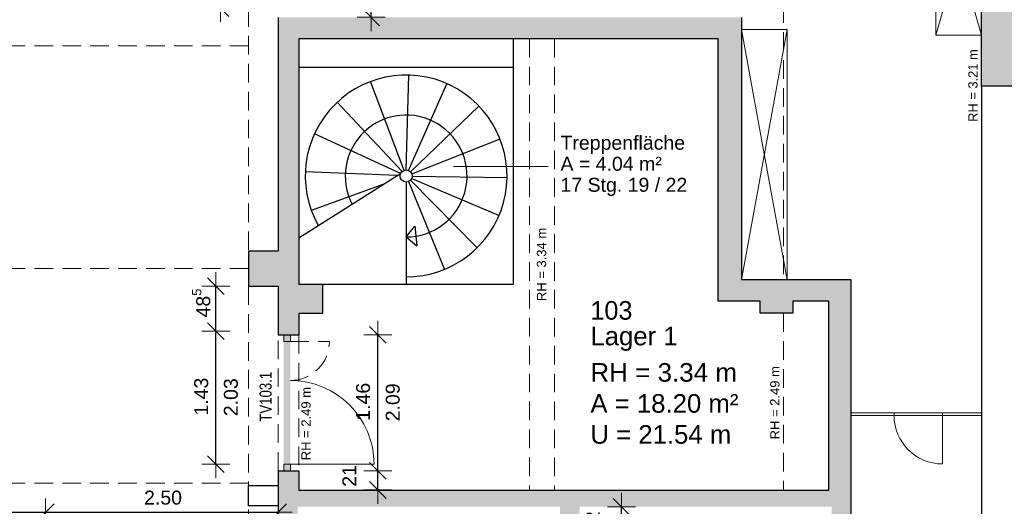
# Model space of a CAD drawing. Header units: metres. Extents: x 306 to 433, y -64 to 7.
# Tile 60 of 93: x 371.51 to 382.09, y -30.33 to -25.1. Entities that reach past the tile are written whole.
import ezdxf

# ---------------------------------------------------------------- set-up
doc = ezdxf.new("R2010")
doc.units = ezdxf.units.M
doc.header["$PDMODE"] = 65
doc.linetypes.add('AUSGEZOGEN', pattern=[0])
doc.linetypes.add('VERDECKT2_S2', pattern=[0.27, 0.2, -0.07])
for name, color, linetype, lineweight in [('Allgemein01', 7, 'AUSGEZOGEN', 13), ('Füllfläche', 7, 'AUSGEZOGEN', 13), ('Maßlinie Allgemein', 7, 'AUSGEZOGEN', 25), ('Möblierung', 7, 'AUSGEZOGEN', 25), ('Standard', 7, 'AUSGEZOGEN', 25), ('Text Allgemein', 7, 'AUSGEZOGEN', 25)]:
    doc.layers.add(name, color=color, linetype=linetype, lineweight=lineweight)
doc.styles.add('ARIAL', font='ARIAL.TTF')
doc.dimstyles.new('DIMSTYLE_10', dxfattribs={"dimtxt": 0.15, "dimasz": 0.3, "dimexe": 0, "dimexo": 1e-06, "dimgap": 0.075, "dimtad": 2, "dimrnd": 0.005, "dimzin": 4, "dimdsep": 46, "dimtxsty": 'ARIAL', "dimblk1": 'ALL_ML_STRICH', "dimblk2": 'ALL_ML_STRICH', "dimsah": 1, "dimcen": 0, "dimse1": 1, "dimse2": 1, "dimclrd": 7, "dimclre": 7, "dimclrt": 7, "dimadec": 0, "dimazin": 0, "dimtfac": 1, "dimtdec": 0, "dimtix": 1, "dimtmove": 2, "dimatfit": 3, "dimfxl": 0, "dimtzin": 0, "dimlwd": 0, "dimlwe": 13, "dimarcsym": 0})
doc.dimstyles.new('DIMSTYLE_11', dxfattribs={"dimtxt": 0.15, "dimasz": 0.3, "dimexe": 0, "dimexo": 1e-06, "dimgap": 0.075, "dimtad": 2, "dimdec": 1, "dimlfac": 100, "dimrnd": 0.5, "dimzin": 4, "dimdsep": 46, "dimtxsty": 'ARIAL', "dimblk1": 'ALL_ML_STRICH', "dimblk2": 'ALL_ML_STRICH', "dimsah": 1, "dimcen": 0, "dimse1": 1, "dimse2": 1, "dimclrd": 7, "dimclre": 7, "dimclrt": 7, "dimadec": 0, "dimazin": 0, "dimtfac": 1, "dimtdec": 0, "dimtix": 1, "dimtmove": 2, "dimatfit": 3, "dimfxl": 0, "dimtvp": 1.2, "dimtzin": 0, "dimlwd": 0, "dimlwe": 13, "dimarcsym": 0})
doc.dimstyles.new('DIMSTYLE_12', dxfattribs={"dimtxt": 0.15, "dimasz": 0.3, "dimexe": 0, "dimexo": 1e-06, "dimgap": 0.075, "dimtad": 2, "dimdec": 1, "dimlfac": 100, "dimrnd": 0.5, "dimzin": 4, "dimdsep": 46, "dimtxsty": 'ARIAL', "dimblk1": 'ALL_ML_STRICH', "dimblk2": 'ALL_ML_STRICH', "dimsah": 1, "dimcen": 0, "dimse1": 1, "dimse2": 1, "dimclrd": 7, "dimclre": 7, "dimclrt": 7, "dimadec": 0, "dimazin": 0, "dimtfac": 1, "dimtdec": 0, "dimtix": 1, "dimtmove": 2, "dimatfit": 3, "dimfxl": 0, "dimtvp": 1.2, "dimtzin": 0, "dimlwd": 0, "dimlwe": 13, "dimarcsym": 0})
doc.dimstyles.new('DIMSTYLE_13', dxfattribs={"dimtxt": 0.15, "dimasz": 0.3, "dimexe": 0, "dimexo": 1e-06, "dimgap": 0.075, "dimtad": 2, "dimrnd": 0.005, "dimzin": 4, "dimdsep": 46, "dimtxsty": 'ARIAL', "dimblk1": 'ALL_ML_STRICH', "dimblk2": 'ALL_ML_STRICH', "dimsah": 1, "dimcen": 0, "dimse1": 1, "dimse2": 1, "dimclrd": 7, "dimclre": 7, "dimclrt": 7, "dimadec": 0, "dimazin": 0, "dimtfac": 1, "dimtdec": 0, "dimtix": 1, "dimtmove": 2, "dimatfit": 3, "dimfxl": 0, "dimtzin": 0, "dimlwd": 0, "dimlwe": 13, "dimarcsym": 0})
doc.dimstyles.new('DIMSTYLE_6', dxfattribs={"dimtxt": 0.2, "dimasz": 0.3, "dimexe": 0, "dimexo": 1e-06, "dimgap": 0.1, "dimtad": 2, "dimrnd": 0.005, "dimzin": 4, "dimdsep": 46, "dimtxsty": 'ARIAL', "dimblk1": 'ALL_ML_STRICH', "dimblk2": 'ALL_ML_STRICH', "dimsah": 1, "dimcen": 0, "dimse1": 1, "dimse2": 1, "dimclrd": 7, "dimclre": 7, "dimclrt": 7, "dimadec": 0, "dimazin": 0, "dimtfac": 1, "dimtdec": 0, "dimtix": 1, "dimtmove": 2, "dimatfit": 3, "dimfxl": 0, "dimtzin": 0, "dimlwd": 0, "dimlwe": 13, "dimarcsym": 0})
doc.dimstyles.new('DIMSTYLE_7', dxfattribs={"dimtxt": 0.2, "dimasz": 0.3, "dimexe": 0, "dimexo": 1e-06, "dimgap": 0.1, "dimtad": 2, "dimdec": 1, "dimlfac": 100, "dimrnd": 0.5, "dimzin": 4, "dimdsep": 46, "dimtxsty": 'ARIAL', "dimblk1": 'ALL_ML_STRICH', "dimblk2": 'ALL_ML_STRICH', "dimsah": 1, "dimcen": 0, "dimse1": 1, "dimse2": 1, "dimclrd": 7, "dimclre": 7, "dimclrt": 7, "dimadec": 0, "dimazin": 0, "dimtfac": 1, "dimtdec": 0, "dimtix": 1, "dimtmove": 2, "dimatfit": 3, "dimfxl": 0, "dimtvp": 1.2, "dimtzin": 0, "dimlwd": 0, "dimlwe": 13, "dimarcsym": 0})
doc.dimstyles.new('DIMSTYLE_9', dxfattribs={"dimtxt": 0.15, "dimasz": 0.3, "dimexe": 0, "dimexo": 1e-06, "dimgap": 0.075, "dimtad": 2, "dimdec": 1, "dimlfac": 100, "dimrnd": 0.5, "dimzin": 4, "dimdsep": 46, "dimtxsty": 'ARIAL', "dimblk1": 'ALL_ML_STRICH', "dimblk2": 'ALL_ML_STRICH', "dimsah": 1, "dimcen": 0, "dimse1": 1, "dimse2": 1, "dimclrd": 7, "dimclre": 7, "dimclrt": 7, "dimadec": 0, "dimazin": 0, "dimtfac": 1, "dimtdec": 0, "dimtix": 1, "dimtmove": 2, "dimatfit": 3, "dimfxl": 0, "dimtzin": 0, "dimlwd": 0, "dimlwe": 13, "dimarcsym": 0})

# ---------------------------------------------------------------- blocks, each defined once
blk = doc.blocks.new('ALL_ML_STRICH')
at = {"color": 0, "linetype": 'ByBlock', "lineweight": -2}
for p, q in [((0, -0.5), (0, 0.5)), ((-1, 0), (0.5, 0)), ((-0.3, -0.3), (0.3, 0.3))]:
    blk.add_line(p, q, dxfattribs=at)
blk = doc.blocks.new('*D42')
at = {"layer": 'DEFPOINTS', "color": 7, "linetype": 'AUSGEZOGEN', "lineweight": 13}
for p in [(374.344, -28.448), (373.614, -29.878), (374.344, -29.878)]:
    blk.add_point(p, dxfattribs=at)
at = {"layer": 'Maßlinie Allgemein', "color": 7, "linetype": 'AUSGEZOGEN', "lineweight": -2}
blk.add_line((373.614, -29.878), (373.614, -28.448), dxfattribs=at)
at = {"layer": 'Maßlinie Allgemein', "color": 7, "linetype": 'AUSGEZOGEN', "lineweight": 13, "xscale": 0.3, "yscale": 0.3, "zscale": 0.3}
for p, rotation in [((373.614, -28.448), 90), ((373.614, -29.878), 270)]:
    blk.add_blockref('ALL_ML_STRICH', p, dxfattribs=dict(at, rotation=rotation))
at = {"layer": 'Maßlinie Allgemein', "color": 7, "linetype": 'AUSGEZOGEN', "lineweight": 13, "insert": (373.457, -29.152), "char_height": 0.15, "width": 0.6, "attachment_point": 5, "rotation": 90, "style": 'ARIAL'}
blk.add_mtext('\\A1;{\\A1;{1.43\\H0.099000;\\S^ ;}}', dxfattribs=at)
at = {"layer": 'Maßlinie Allgemein', "color": 7, "linetype": 'AUSGEZOGEN', "lineweight": 13, "insert": (373.7, -29.362), "char_height": 0.15, "width": 0.0075, "attachment_point": 1, "rotation": 90, "line_spacing_factor": 0.60241, "style": 'ARIAL'}
blk.add_mtext('\\A1;{2.03\\H0.099000;\\S^ ;}', dxfattribs=at)
blk = doc.blocks.new('*D43')
at = {"layer": 'DEFPOINTS', "color": 7, "linetype": 'AUSGEZOGEN', "lineweight": 13}
for p in [(374.284, -27.965), (373.614, -28.448), (374.344, -28.448)]:
    blk.add_point(p, dxfattribs=at)
at = {"layer": 'Maßlinie Allgemein', "color": 7, "linetype": 'AUSGEZOGEN', "lineweight": -2}
blk.add_line((373.614, -28.448), (373.614, -27.965), dxfattribs=at)
at = {"layer": 'Maßlinie Allgemein', "color": 7, "linetype": 'AUSGEZOGEN', "lineweight": 13, "xscale": 0.3, "yscale": 0.3, "zscale": 0.3}
for p, rotation in [((373.614, -27.965), 90), ((373.614, -28.448), 270)]:
    blk.add_blockref('ALL_ML_STRICH', p, dxfattribs=dict(at, rotation=rotation))
at = {"layer": 'Maßlinie Allgemein', "color": 7, "linetype": 'AUSGEZOGEN', "lineweight": 13, "insert": (373.457, -28.146), "char_height": 0.15, "width": 0.6, "attachment_point": 5, "rotation": 90, "style": 'ARIAL'}
blk.add_mtext('\\A1;{\\A1;{48\\H0.099000;\\S5^ ;}}', dxfattribs=at)
blk = doc.blocks.new('*D44')
at = {"layer": 'DEFPOINTS', "color": 7, "linetype": 'AUSGEZOGEN', "lineweight": 13}
for p in [(374.504, -29.948), (374.504, -30.155), (375.354, -30.155)]:
    blk.add_point(p, dxfattribs=at)
at = {"layer": 'Maßlinie Allgemein', "color": 7, "linetype": 'AUSGEZOGEN', "lineweight": -2}
blk.add_line((375.354, -30.155), (375.354, -29.948), dxfattribs=at)
at = {"layer": 'Maßlinie Allgemein', "color": 7, "linetype": 'AUSGEZOGEN', "lineweight": 13, "xscale": 0.3, "yscale": 0.3, "zscale": 0.3}
for p, rotation in [((375.354, -29.948), 90), ((375.354, -30.155), 270)]:
    blk.add_blockref('ALL_ML_STRICH', p, dxfattribs=dict(at, rotation=rotation))
at = {"layer": 'Maßlinie Allgemein', "color": 7, "linetype": 'AUSGEZOGEN', "lineweight": 13, "insert": (375.049, -30.004), "char_height": 0.15, "width": 0.6, "attachment_point": 5, "rotation": 90, "style": 'ARIAL'}
blk.add_mtext('\\A1;{\\A1;{21\\H0.099000;\\S^ ;}}', dxfattribs=at)
blk = doc.blocks.new('*D45')
at = {"layer": 'DEFPOINTS', "color": 7, "linetype": 'AUSGEZOGEN', "lineweight": 13}
for p in [(374.504, -28.488), (374.504, -29.948), (375.354, -29.948)]:
    blk.add_point(p, dxfattribs=at)
at = {"layer": 'Maßlinie Allgemein', "color": 7, "linetype": 'AUSGEZOGEN', "lineweight": -2}
blk.add_line((375.354, -29.948), (375.354, -28.488), dxfattribs=at)
at = {"layer": 'Maßlinie Allgemein', "color": 7, "linetype": 'AUSGEZOGEN', "lineweight": 13, "xscale": 0.3, "yscale": 0.3, "zscale": 0.3}
for p, rotation in [((375.354, -28.488), 90), ((375.354, -29.948), 270)]:
    blk.add_blockref('ALL_ML_STRICH', p, dxfattribs=dict(at, rotation=rotation))
at = {"layer": 'Maßlinie Allgemein', "color": 7, "linetype": 'AUSGEZOGEN', "lineweight": 13, "insert": (375.197, -29.207), "char_height": 0.15, "width": 0.6, "attachment_point": 5, "rotation": 90, "style": 'ARIAL'}
blk.add_mtext('\\A1;{\\A1;{1.46\\H0.099000;\\S^ ;}}', dxfattribs=at)
at = {"layer": 'Maßlinie Allgemein', "color": 7, "linetype": 'AUSGEZOGEN', "lineweight": 13, "insert": (375.44, -29.417), "char_height": 0.15, "width": 0.0075, "attachment_point": 1, "rotation": 90, "line_spacing_factor": 0.60241, "style": 'ARIAL'}
blk.add_mtext('\\A1;{2.09\\H0.099000;\\S^ ;}', dxfattribs=at)
blk = doc.blocks.new('*D102')
at = {"layer": 'DEFPOINTS', "color": 7, "linetype": 'AUSGEZOGEN', "lineweight": 13}
for p in [(380.444, -27.895), (380.234, -30.335), (380.234, -63.275)]:
    blk.add_point(p, dxfattribs=at)
at = {"layer": 'Maßlinie Allgemein', "color": 7, "linetype": 'AUSGEZOGEN', "lineweight": -2}
blk.add_line((380.234, -63.275), (380.444, -63.275), dxfattribs=at)
at = {"layer": 'Maßlinie Allgemein', "color": 7, "linetype": 'AUSGEZOGEN', "lineweight": 13, "xscale": 0.3, "yscale": 0.3, "zscale": 0.3, "rotation": 180}
blk.add_blockref('ALL_ML_STRICH', (380.234, -63.275), dxfattribs=at)
at = {"layer": 'Maßlinie Allgemein', "color": 7, "linetype": 'AUSGEZOGEN', "lineweight": 13, "xscale": 0.3, "yscale": 0.3, "zscale": 0.3}
blk.add_blockref('ALL_ML_STRICH', (380.444, -63.275), dxfattribs=at)
at = {"layer": 'Maßlinie Allgemein', "color": 7, "linetype": 'AUSGEZOGEN', "lineweight": 13, "insert": (380.35, -62.945), "char_height": 0.2, "width": 0.8, "attachment_point": 5, "style": 'ARIAL'}
blk.add_mtext('\\A1;{\\A1;{21\\H0.132000;\\S^ ;}}', dxfattribs=at)
blk = doc.blocks.new('*D103')
at = {"layer": 'DEFPOINTS', "color": 7, "linetype": 'AUSGEZOGEN', "lineweight": 13}
for p in [(381.844, -19.755), (380.444, -27.895), (380.444, -63.275)]:
    blk.add_point(p, dxfattribs=at)
at = {"layer": 'Maßlinie Allgemein', "color": 7, "linetype": 'AUSGEZOGEN', "lineweight": -2}
blk.add_line((380.444, -63.275), (381.844, -63.275), dxfattribs=at)
at = {"layer": 'Maßlinie Allgemein', "color": 7, "linetype": 'AUSGEZOGEN', "lineweight": 13, "xscale": 0.3, "yscale": 0.3, "zscale": 0.3, "rotation": 180}
blk.add_blockref('ALL_ML_STRICH', (380.444, -63.275), dxfattribs=at)
at = {"layer": 'Maßlinie Allgemein', "color": 7, "linetype": 'AUSGEZOGEN', "lineweight": 13, "xscale": 0.3, "yscale": 0.3, "zscale": 0.3}
blk.add_blockref('ALL_ML_STRICH', (381.844, -63.275), dxfattribs=at)
at = {"layer": 'Maßlinie Allgemein', "color": 7, "linetype": 'AUSGEZOGEN', "lineweight": 13, "insert": (381.159, -63.092), "char_height": 0.2, "width": 0.8, "attachment_point": 5, "style": 'ARIAL'}
blk.add_mtext('\\A1;{\\A1;{1.40\\H0.132000;\\S^ ;}}', dxfattribs=at)
blk = doc.blocks.new('*D104')
at = {"layer": 'DEFPOINTS', "color": 7, "linetype": 'AUSGEZOGEN', "lineweight": 13}
for p in [(382.444, -19.665), (381.844, -19.755), (381.844, -63.275)]:
    blk.add_point(p, dxfattribs=at)
at = {"layer": 'Maßlinie Allgemein', "color": 7, "linetype": 'AUSGEZOGEN', "lineweight": -2}
blk.add_line((381.844, -63.275), (382.444, -63.275), dxfattribs=at)
at = {"layer": 'Maßlinie Allgemein', "color": 7, "linetype": 'AUSGEZOGEN', "lineweight": 13, "xscale": 0.3, "yscale": 0.3, "zscale": 0.3, "rotation": 180}
blk.add_blockref('ALL_ML_STRICH', (381.844, -63.275), dxfattribs=at)
at = {"layer": 'Maßlinie Allgemein', "color": 7, "linetype": 'AUSGEZOGEN', "lineweight": 13, "xscale": 0.3, "yscale": 0.3, "zscale": 0.3}
blk.add_blockref('ALL_ML_STRICH', (382.444, -63.275), dxfattribs=at)
at = {"layer": 'Maßlinie Allgemein', "color": 7, "linetype": 'AUSGEZOGEN', "lineweight": 13, "insert": (382.136, -63.092), "char_height": 0.2, "width": 0.8, "attachment_point": 5, "style": 'ARIAL'}
blk.add_mtext('\\A1;{\\A1;{60\\H0.132000;\\S^ ;}}', dxfattribs=at)
blk = doc.blocks.new('*D121')
at = {"layer": 'DEFPOINTS', "color": 7, "linetype": 'AUSGEZOGEN', "lineweight": 13}
for p in [(381.844, -23.075), (350.734, -37.105), (350.734, -62.375)]:
    blk.add_point(p, dxfattribs=at)
at = {"layer": 'Maßlinie Allgemein', "color": 7, "linetype": 'AUSGEZOGEN', "lineweight": -2}
blk.add_line((350.734, -62.375), (381.844, -62.375), dxfattribs=at)
at = {"layer": 'Maßlinie Allgemein', "color": 7, "linetype": 'AUSGEZOGEN', "lineweight": 13, "xscale": 0.3, "yscale": 0.3, "zscale": 0.3, "rotation": 180}
blk.add_blockref('ALL_ML_STRICH', (350.734, -62.375), dxfattribs=at)
at = {"layer": 'Maßlinie Allgemein', "color": 7, "linetype": 'AUSGEZOGEN', "lineweight": 13, "xscale": 0.3, "yscale": 0.3, "zscale": 0.3}
blk.add_blockref('ALL_ML_STRICH', (381.844, -62.375), dxfattribs=at)
at = {"layer": 'Maßlinie Allgemein', "color": 7, "linetype": 'AUSGEZOGEN', "lineweight": 13, "insert": (366.316, -62.192), "char_height": 0.2, "width": 1, "attachment_point": 5, "style": 'ARIAL'}
blk.add_mtext('\\A1;{\\A1;{31.11\\H0.132000;\\S^ ;}}', dxfattribs=at)
blk = doc.blocks.new('*D122')
at = {"layer": 'DEFPOINTS', "color": 7, "linetype": 'AUSGEZOGEN', "lineweight": 13}
for p in [(381.844, -23.075), (382.444, -25.125), (381.844, -62.375)]:
    blk.add_point(p, dxfattribs=at)
at = {"layer": 'Maßlinie Allgemein', "color": 7, "linetype": 'AUSGEZOGEN', "lineweight": -2}
blk.add_line((381.844, -62.375), (382.444, -62.375), dxfattribs=at)
at = {"layer": 'Maßlinie Allgemein', "color": 7, "linetype": 'AUSGEZOGEN', "lineweight": 13, "xscale": 0.3, "yscale": 0.3, "zscale": 0.3, "rotation": 180}
blk.add_blockref('ALL_ML_STRICH', (381.844, -62.375), dxfattribs=at)
at = {"layer": 'Maßlinie Allgemein', "color": 7, "linetype": 'AUSGEZOGEN', "lineweight": 13, "xscale": 0.3, "yscale": 0.3, "zscale": 0.3}
blk.add_blockref('ALL_ML_STRICH', (382.444, -62.375), dxfattribs=at)
at = {"layer": 'Maßlinie Allgemein', "color": 7, "linetype": 'AUSGEZOGEN', "lineweight": 13, "insert": (382.136, -62.192), "char_height": 0.2, "width": 0.8, "attachment_point": 5, "style": 'ARIAL'}
blk.add_mtext('\\A1;{\\A1;{60\\H0.132000;\\S^ ;}}', dxfattribs=at)
blk = doc.blocks.new('*D146')
at = {"layer": 'DEFPOINTS', "color": 7, "linetype": 'AUSGEZOGEN', "lineweight": 13}
for p in [(377.254, -30.335), (377.254, -36.655), (414.044, -36.655)]:
    blk.add_point(p, dxfattribs=at)
at = {"layer": 'Maßlinie Allgemein', "color": 7, "linetype": 'AUSGEZOGEN', "lineweight": -2}
blk.add_line((414.044, -36.655), (414.044, -30.335), dxfattribs=at)
at = {"layer": 'Maßlinie Allgemein', "color": 7, "linetype": 'AUSGEZOGEN', "lineweight": 13, "xscale": 0.3, "yscale": 0.3, "zscale": 0.3}
for p, rotation in [((414.044, -30.335), 90), ((414.044, -36.655), 270)]:
    blk.add_blockref('ALL_ML_STRICH', p, dxfattribs=dict(at, rotation=rotation))
at = {"layer": 'Maßlinie Allgemein', "color": 7, "linetype": 'AUSGEZOGEN', "lineweight": 13, "insert": (413.861, -33.48), "char_height": 0.2, "width": 0.8, "attachment_point": 5, "rotation": 90, "style": 'ARIAL'}
blk.add_mtext('\\A1;{\\A1;{6.32\\H0.132000;\\S^ ;}}', dxfattribs=at)
blk = doc.blocks.new('*D147')
at = {"layer": 'DEFPOINTS', "color": 7, "linetype": 'AUSGEZOGEN', "lineweight": 13}
for p in [(377.254, -30.155), (377.254, -30.335), (414.044, -30.335)]:
    blk.add_point(p, dxfattribs=at)
at = {"layer": 'Maßlinie Allgemein', "color": 7, "linetype": 'AUSGEZOGEN', "lineweight": -2}
blk.add_line((414.044, -30.335), (414.044, -30.155), dxfattribs=at)
at = {"layer": 'Maßlinie Allgemein', "color": 7, "linetype": 'AUSGEZOGEN', "lineweight": 13, "xscale": 0.3, "yscale": 0.3, "zscale": 0.3}
for p, rotation in [((414.044, -30.155), 90), ((414.044, -30.335), 270)]:
    blk.add_blockref('ALL_ML_STRICH', p, dxfattribs=dict(at, rotation=rotation))
at = {"layer": 'Maßlinie Allgemein', "color": 7, "linetype": 'AUSGEZOGEN', "lineweight": 13, "insert": (413.711, -30.255), "char_height": 0.2, "width": 0.8, "attachment_point": 5, "rotation": 90, "style": 'ARIAL'}
blk.add_mtext('\\A1;{\\A1;{18\\H0.132000;\\S^ ;}}', dxfattribs=at)
blk = doc.blocks.new('*D148')
at = {"layer": 'DEFPOINTS', "color": 7, "linetype": 'AUSGEZOGEN', "lineweight": 13}
for p in [(377.254, -25.305), (377.254, -30.155), (414.044, -30.155)]:
    blk.add_point(p, dxfattribs=at)
at = {"layer": 'Maßlinie Allgemein', "color": 7, "linetype": 'AUSGEZOGEN', "lineweight": -2}
blk.add_line((414.044, -30.155), (414.044, -25.305), dxfattribs=at)
at = {"layer": 'Maßlinie Allgemein', "color": 7, "linetype": 'AUSGEZOGEN', "lineweight": 13, "xscale": 0.3, "yscale": 0.3, "zscale": 0.3}
for p, rotation in [((414.044, -25.305), 90), ((414.044, -30.155), 270)]:
    blk.add_blockref('ALL_ML_STRICH', p, dxfattribs=dict(at, rotation=rotation))
at = {"layer": 'Maßlinie Allgemein', "color": 7, "linetype": 'AUSGEZOGEN', "lineweight": 13, "insert": (413.861, -27.717), "char_height": 0.2, "width": 0.8, "attachment_point": 5, "rotation": 90, "style": 'ARIAL'}
blk.add_mtext('\\A1;{\\A1;{4.85\\H0.132000;\\S^ ;}}', dxfattribs=at)
blk = doc.blocks.new('*D149')
at = {"layer": 'DEFPOINTS', "color": 7, "linetype": 'AUSGEZOGEN', "lineweight": 13}
for p in [(377.254, -25.075), (377.254, -25.305), (414.044, -25.305)]:
    blk.add_point(p, dxfattribs=at)
at = {"layer": 'Maßlinie Allgemein', "color": 7, "linetype": 'AUSGEZOGEN', "lineweight": -2}
blk.add_line((414.044, -25.305), (414.044, -25.075), dxfattribs=at)
at = {"layer": 'Maßlinie Allgemein', "color": 7, "linetype": 'AUSGEZOGEN', "lineweight": 13, "xscale": 0.3, "yscale": 0.3, "zscale": 0.3}
for p, rotation in [((414.044, -25.075), 90), ((414.044, -25.305), 270)]:
    blk.add_blockref('ALL_ML_STRICH', p, dxfattribs=dict(at, rotation=rotation))
at = {"layer": 'Maßlinie Allgemein', "color": 7, "linetype": 'AUSGEZOGEN', "lineweight": 13, "insert": (413.711, -25.199), "char_height": 0.2, "width": 0.8, "attachment_point": 5, "rotation": 90, "style": 'ARIAL'}
blk.add_mtext('\\A1;{\\A1;{23\\H0.132000;\\S^ ;}}', dxfattribs=at)
blk = doc.blocks.new('*D150')
at = {"layer": 'DEFPOINTS', "color": 7, "linetype": 'AUSGEZOGEN', "lineweight": 13}
for p in [(378.934, -23.075), (377.254, -25.075), (414.044, -25.075)]:
    blk.add_point(p, dxfattribs=at)
at = {"layer": 'Maßlinie Allgemein', "color": 7, "linetype": 'AUSGEZOGEN', "lineweight": -2}
blk.add_line((414.044, -25.075), (414.044, -23.075), dxfattribs=at)
at = {"layer": 'Maßlinie Allgemein', "color": 7, "linetype": 'AUSGEZOGEN', "lineweight": 13, "xscale": 0.3, "yscale": 0.3, "zscale": 0.3}
for p, rotation in [((414.044, -23.075), 90), ((414.044, -25.075), 270)]:
    blk.add_blockref('ALL_ML_STRICH', p, dxfattribs=dict(at, rotation=rotation))
at = {"layer": 'Maßlinie Allgemein', "color": 7, "linetype": 'AUSGEZOGEN', "lineweight": 13, "insert": (413.861, -24.061), "char_height": 0.2, "width": 0.8, "attachment_point": 5, "rotation": 90, "style": 'ARIAL'}
blk.add_mtext('\\A1;{\\A1;{2.00\\H0.132000;\\S^ ;}}', dxfattribs=at)
blk = doc.blocks.new('*D165')
at = {"layer": 'DEFPOINTS', "color": 7, "linetype": 'AUSGEZOGEN', "lineweight": 13}
for p in [(390.964, -25.365), (358.134, -46.305), (413.144, -46.305)]:
    blk.add_point(p, dxfattribs=at)
at = {"layer": 'Maßlinie Allgemein', "color": 7, "linetype": 'AUSGEZOGEN', "lineweight": -2}
blk.add_line((413.144, -46.305), (413.144, -25.365), dxfattribs=at)
at = {"layer": 'Maßlinie Allgemein', "color": 7, "linetype": 'AUSGEZOGEN', "lineweight": 13, "xscale": 0.3, "yscale": 0.3, "zscale": 0.3}
for p, rotation in [((413.144, -25.365), 90), ((413.144, -46.305), 270)]:
    blk.add_blockref('ALL_ML_STRICH', p, dxfattribs=dict(at, rotation=rotation))
at = {"layer": 'Maßlinie Allgemein', "color": 7, "linetype": 'AUSGEZOGEN', "lineweight": 13, "insert": (412.961, -35.828), "char_height": 0.2, "width": 1, "attachment_point": 5, "rotation": 90, "style": 'ARIAL'}
blk.add_mtext('\\A1;{\\A1;{20.94\\H0.132000;\\S^ ;}}', dxfattribs=at)
blk = doc.blocks.new('*D207')
at = {"layer": 'DEFPOINTS', "color": 7, "linetype": 'AUSGEZOGEN', "lineweight": 13}
for p in [(374.334, -24.025), (373.664, -24.975), (374.334, -24.975)]:
    blk.add_point(p, dxfattribs=at)
at = {"layer": 'Maßlinie Allgemein', "color": 7, "linetype": 'AUSGEZOGEN', "lineweight": -2}
blk.add_line((373.664, -24.975), (373.664, -24.025), dxfattribs=at)
at = {"layer": 'Maßlinie Allgemein', "color": 7, "linetype": 'AUSGEZOGEN', "lineweight": 13, "xscale": 0.3, "yscale": 0.3, "zscale": 0.3}
for p, rotation in [((373.664, -24.025), 90), ((373.664, -24.975), 270)]:
    blk.add_blockref('ALL_ML_STRICH', p, dxfattribs=dict(at, rotation=rotation))
at = {"layer": 'Maßlinie Allgemein', "color": 7, "linetype": 'AUSGEZOGEN', "lineweight": 13, "insert": (373.75, -24.7), "char_height": 0.15, "width": 0.0075, "attachment_point": 1, "rotation": 90, "line_spacing_factor": 0.60241, "style": 'ARIAL'}
blk.add_mtext('\\A1;{2.49\\H0.099000;\\S^ ;}', dxfattribs=at)
at = {"layer": 'Maßlinie Allgemein', "color": 7, "linetype": 'AUSGEZOGEN', "lineweight": 13, "insert": (373.507, -24.508), "char_height": 0.15, "width": 0.6, "attachment_point": 5, "rotation": 90, "style": 'ARIAL'}
blk.add_mtext('\\A1;{\\A1;{95\\H0.099000;\\S^ ;}}', dxfattribs=at)
blk = doc.blocks.new('*D272')
at = {"layer": 'DEFPOINTS', "color": 7, "linetype": 'AUSGEZOGEN', "lineweight": 13}
for p in [(377.524, -30.335), (377.524, -30.655), (377.974, -30.655)]:
    blk.add_point(p, dxfattribs=at)
at = {"layer": 'Maßlinie Allgemein', "color": 7, "linetype": 'AUSGEZOGEN', "lineweight": -2}
blk.add_line((377.974, -30.655), (377.974, -30.335), dxfattribs=at)
at = {"layer": 'Maßlinie Allgemein', "color": 7, "linetype": 'AUSGEZOGEN', "lineweight": 13, "xscale": 0.3, "yscale": 0.3, "zscale": 0.3}
for p, rotation in [((377.974, -30.335), 90), ((377.974, -30.655), 270)]:
    blk.add_blockref('ALL_ML_STRICH', p, dxfattribs=dict(at, rotation=rotation))
at = {"layer": 'Maßlinie Allgemein', "color": 7, "linetype": 'AUSGEZOGEN', "lineweight": 13, "insert": (377.667, -30.501), "char_height": 0.15, "width": 0.6, "attachment_point": 5, "rotation": 90, "style": 'ARIAL'}
blk.add_mtext('\\A1;{\\A1;{32\\H0.099000;\\S^ ;}}', dxfattribs=at)
blk = doc.blocks.new('*D308')
at = {"layer": 'DEFPOINTS', "color": 7, "linetype": 'AUSGEZOGEN', "lineweight": 13}
for p in [(370.844, -30.395), (370.844, -32.475), (371.784, -32.475)]:
    blk.add_point(p, dxfattribs=at)
at = {"layer": 'Maßlinie Allgemein', "color": 7, "linetype": 'AUSGEZOGEN', "lineweight": -2}
blk.add_line((370.844, -30.395), (371.784, -30.395), dxfattribs=at)
at = {"layer": 'Maßlinie Allgemein', "color": 7, "linetype": 'AUSGEZOGEN', "lineweight": 13, "xscale": 0.3, "yscale": 0.3, "zscale": 0.3, "rotation": 180}
blk.add_blockref('ALL_ML_STRICH', (370.844, -30.395), dxfattribs=at)
at = {"layer": 'Maßlinie Allgemein', "color": 7, "linetype": 'AUSGEZOGEN', "lineweight": 13, "xscale": 0.3, "yscale": 0.3, "zscale": 0.3}
blk.add_blockref('ALL_ML_STRICH', (371.784, -30.395), dxfattribs=at)
at = {"layer": 'Maßlinie Allgemein', "color": 7, "linetype": 'AUSGEZOGEN', "lineweight": 13, "insert": (371.308, -30.238), "char_height": 0.15, "width": 0.6, "attachment_point": 5, "style": 'ARIAL'}
blk.add_mtext('\\A1;{\\A1;{94\\H0.099000;\\S^ ;}}', dxfattribs=at)
at = {"layer": 'Maßlinie Allgemein', "color": 7, "linetype": 'AUSGEZOGEN', "lineweight": 13, "insert": (371.116, -30.481), "char_height": 0.15, "width": 0.0075, "attachment_point": 1, "line_spacing_factor": 0.60241, "style": 'ARIAL'}
blk.add_mtext('\\A1;{2.10\\H0.099000;\\S^ ;}', dxfattribs=at)
blk = doc.blocks.new('*D309')
at = {"layer": 'DEFPOINTS', "color": 7, "linetype": 'AUSGEZOGEN', "lineweight": 13}
for p in [(371.784, -30.395), (374.284, -32.375), (371.784, -32.475)]:
    blk.add_point(p, dxfattribs=at)
at = {"layer": 'Maßlinie Allgemein', "color": 7, "linetype": 'AUSGEZOGEN', "lineweight": -2}
blk.add_line((371.784, -30.395), (374.284, -30.395), dxfattribs=at)
at = {"layer": 'Maßlinie Allgemein', "color": 7, "linetype": 'AUSGEZOGEN', "lineweight": 13, "xscale": 0.3, "yscale": 0.3, "zscale": 0.3, "rotation": 180}
blk.add_blockref('ALL_ML_STRICH', (371.784, -30.395), dxfattribs=at)
at = {"layer": 'Maßlinie Allgemein', "color": 7, "linetype": 'AUSGEZOGEN', "lineweight": 13, "xscale": 0.3, "yscale": 0.3, "zscale": 0.3}
blk.add_blockref('ALL_ML_STRICH', (374.284, -30.395), dxfattribs=at)
at = {"layer": 'Maßlinie Allgemein', "color": 7, "linetype": 'AUSGEZOGEN', "lineweight": 13, "insert": (373.046, -30.238), "char_height": 0.15, "width": 0.6, "attachment_point": 5, "style": 'ARIAL'}
blk.add_mtext('\\A1;{\\A1;{2.50\\H0.099000;\\S^ ;}}', dxfattribs=at)
blk = doc.blocks.new('*D396')
at = {"layer": 'DEFPOINTS', "color": 7, "linetype": 'AUSGEZOGEN', "lineweight": 13}
for p in [(374.484, -23.955), (374.484, -25.075), (375.284, -25.075)]:
    blk.add_point(p, dxfattribs=at)
at = {"layer": 'Maßlinie Allgemein', "color": 7, "linetype": 'AUSGEZOGEN', "lineweight": -2}
blk.add_line((375.284, -25.075), (375.284, -23.955), dxfattribs=at)
at = {"layer": 'Maßlinie Allgemein', "color": 7, "linetype": 'AUSGEZOGEN', "lineweight": 13, "xscale": 0.3, "yscale": 0.3, "zscale": 0.3}
for p, rotation in [((375.284, -23.955), 90), ((375.284, -25.075), 270)]:
    blk.add_blockref('ALL_ML_STRICH', p, dxfattribs=dict(at, rotation=rotation))
at = {"layer": 'Maßlinie Allgemein', "color": 7, "linetype": 'AUSGEZOGEN', "lineweight": 13, "insert": (375.129, -24.504), "char_height": 0.15, "width": 0.6, "attachment_point": 5, "rotation": 90, "style": 'ARIAL'}
blk.add_mtext('\\A1;{\\A1;{1.12\\H0.099000;\\S^ ;}}', dxfattribs=at)
at = {"layer": 'Maßlinie Allgemein', "color": 7, "linetype": 'AUSGEZOGEN', "lineweight": 13, "insert": (375.37, -24.715), "char_height": 0.1, "width": 0.005, "attachment_point": 1, "rotation": 90, "line_spacing_factor": 1.268101, "style": 'ARIAL'}
blk.add_mtext('\\A1;{2.49\\H0.066000;\\S^ ;}\\H0.100000;\\P(2.11)', dxfattribs=at)
blk = doc.blocks.new('*D466')
at = {"layer": 'DEFPOINTS', "color": 7, "linetype": 'AUSGEZOGEN', "lineweight": 13}
for p in [(382.444, -25.125), (382.264, -46.475), (382.264, -61.225)]:
    blk.add_point(p, dxfattribs=at)
at = {"layer": 'Maßlinie Allgemein', "color": 7, "linetype": 'AUSGEZOGEN', "lineweight": -2}
blk.add_line((382.264, -61.225), (382.444, -61.225), dxfattribs=at)
at = {"layer": 'Maßlinie Allgemein', "color": 7, "linetype": 'AUSGEZOGEN', "lineweight": 13, "xscale": 0.3, "yscale": 0.3, "zscale": 0.3, "rotation": 180}
blk.add_blockref('ALL_ML_STRICH', (382.264, -61.225), dxfattribs=at)
at = {"layer": 'Maßlinie Allgemein', "color": 7, "linetype": 'AUSGEZOGEN', "lineweight": 13, "xscale": 0.3, "yscale": 0.3, "zscale": 0.3}
blk.add_blockref('ALL_ML_STRICH', (382.444, -61.225), dxfattribs=at)
at = {"layer": 'Maßlinie Allgemein', "color": 7, "linetype": 'AUSGEZOGEN', "lineweight": 13, "insert": (382.345, -60.892), "char_height": 0.2, "width": 0.8, "attachment_point": 5, "style": 'ARIAL'}
blk.add_mtext('\\A1;{\\A1;{18\\H0.132000;\\S^ ;}}', dxfattribs=at)

msp = doc.modelspace()

# ---------------------------------------------------------------- hatches: boundary and pattern name
at = {"layer": 'Füllfläche', "linetype": 'AUSGEZOGEN', "lineweight": 25}
for color, points in [(254, [(384.3945, -21.7454), (382.4445, -21.7454), (382.4445, -21.3954), (381.8445, -21.3954), (381.8445, -22.8954), (379.2145, -22.8954), (379.2145, -22.1454), (378.9445, -22.1454), (378.9445, -22.8954), (376.9545, -22.8954), (376.9545, -23.0754), (379.5695, -23.0754), (379.5695, -23.1354), (379.8595, -23.1354), (379.8595, -23.0754), (381.8445, -23.0754), (381.8445, -25.8154), (382.2645, -25.8154), (382.2645, -25.3654), (384.5045, -25.3654), (384.5045, -25.1254), (382.4445, -25.1254), (382.4445, -21.9454), (384.3945, -21.9454)]), (254, [(379.2645, -25.0754), (374.2845, -25.0754), (374.2845, -27.5854), (373.9645, -27.5854), (373.9645, -27.9654), (374.2845, -27.9654), (374.2845, -28.4879), (374.5045, -28.4879), (374.5045, -28.2554), (374.7645, -28.2554), (374.7645, -27.9454), (374.5045, -27.9454), (374.5045, -25.3054), (379.0145, -25.3054), (379.0145, -28.1254), (379.4645, -28.1254), (379.4645, -28.2554), (379.8145, -28.2554), (379.8145, -28.1254), (380.2045, -28.1254), (380.2045, -30.1554), (374.5045, -30.1554), (374.5045, -29.9479), (374.2845, -29.9479), (374.2845, -30.6454), (374.4945, -30.6454), (374.4945, -30.3354), (377.3145, -30.3354), (377.3145, -30.6554), (377.5245, -30.6554), (377.5245, -30.3354), (380.2345, -30.3354), (380.2345, -34.0254), (379.4945, -34.0254), (379.4945, -34.4554), (380.2345, -34.4554), (380.2345, -36.6554), (378.3945, -36.6554), (378.3945, -36.3354), (378.1845, -36.3354), (378.1845, -36.6554), (377.2945, -36.6554), (377.2945, -36.8654), (380.4445, -36.8654), (380.4445, -27.8954), (379.2645, -27.8954)]), (30, [(374.3445, -28.4879), (374.3445, -29.9479), (374.4145, -29.9479), (374.4145, -28.4879)])]:
    msp.add_hatch(color=color, dxfattribs=at).paths.add_polyline_path(points)

# ---------------------------------------------------------------- linework, layer by layer
at = {"layer": 'Allgemein01', "color": 7, "linetype": 'VERDECKT2_S2', "lineweight": 13}
for p, q in [((373.9645, -23.1754), (373.9645, -27.5854)), ((379.7145, -23.1354), (379.7145, -27.8954)), ((373.9645, -25.3804), (358.6445, -25.3804)), ((376.9845, -25.3054), (376.9845, -30.1554)), ((377.2545, -25.3054), (377.2545, -30.1554)), ((373.9645, -27.7754), (358.6445, -27.7754)), ((373.9645, -27.9654), (373.9645, -32.3754)), ((379.7145, -28.2554), (379.7145, -30.1554)), ((374.2845, -29.9479), (374.2845, -28.4879)), ((374.5045, -28.4879), (374.5045, -29.9479)), ((373.9645, -30.0804), (358.5244, -30.0804))]:
    msp.add_line(p, q, dxfattribs=at)
at = {"layer": 'Allgemein01', "color": 7, "linetype": 'AUSGEZOGEN', "lineweight": 25}
for p, q in [((381.8445, -25.8154), (381.8445, -23.0754)), ((374.2845, -25.0754), (374.2845, -27.5854)), ((379.2645, -25.0754), (379.2645, -27.8954)), ((379.0145, -25.3054), (374.5045, -25.3054)), ((374.5045, -25.3054), (374.5045, -27.9454)), ((376.8145, -27.9454), (376.8145, -25.3054)), ((379.0145, -28.1254), (379.0145, -25.3054)), ((376.8145, -25.6154), (374.5045, -25.6154)), ((375.6612, -26.7154), (375.6889, -25.6958)), ((375.6364, -26.7196), (375.275, -25.7658)), ((375.6858, -26.721), (376.0983, -25.7881)), ((382.2645, -25.8154), (381.8445, -25.8154)), ((381.8445, -25.8154), (381.8445, -44.0654)), ((375.6151, -26.7329), (374.9187, -25.9877)), ((375.7064, -26.7354), (376.4421, -26.0289)), ((375.6004, -26.7533), (374.6732, -26.3282)), ((375.7199, -26.7566), (376.6688, -26.3822)), ((374.5045, -27.4454), (375.6004, -26.7533)), ((375.5636, -26.7765), (374.5754, -26.7363)), ((375.4191, -26.8678), (374.6398, -27.1511)), ((375.5984, -26.8026), (375.5984, -26.8026)), ((375.6595, -26.8454), (375.6595, -27.9454)), ((375.6841, -26.8405), (376.0713, -27.7842)), ((375.7051, -26.8267), (376.4215, -27.5528)), ((375.7193, -26.8059), (376.6576, -27.2058)), ((375.7245, -26.7813), (376.7444, -26.7951)), ((375.6595, -27.4354), (375.7545, -27.3194)), ((375.7545, -27.3194), (375.7755, -27.5304)), ((375.6595, -27.4354), (375.7755, -27.5304)), ((373.9645, -27.5854), (374.2845, -27.5854)), ((373.9645, -27.5854), (373.9645, -27.9654)), ((380.4445, -27.8954), (379.2645, -27.8954)), ((380.4445, -36.8654), (380.4445, -27.8954)), ((373.9645, -27.9654), (374.2845, -27.9654)), ((374.2845, -27.9654), (374.2845, -28.4879)), ((374.7645, -27.9454), (374.5045, -27.9454)), ((374.7645, -28.2554), (374.7645, -27.9454)), ((376.8145, -27.9454), (374.7645, -27.9454)), ((379.4645, -28.1254), (379.0145, -28.1254)), ((379.4645, -28.2554), (379.4645, -28.1254)), ((380.2045, -28.1254), (379.8145, -28.1254)), ((379.8145, -28.1254), (379.8145, -28.2554)), ((380.2045, -30.1554), (380.2045, -28.1254)), ((374.5045, -28.2554), (374.7645, -28.2554)), ((374.5045, -28.2554), (374.5045, -28.4879)), ((379.8145, -28.2554), (379.4645, -28.2554)), ((374.2845, -28.4879), (374.5045, -28.4879)), ((374.2845, -29.9479), (374.5045, -29.9479)), ((374.2845, -29.9479), (374.2845, -30.6454)), ((374.5045, -29.9479), (374.5045, -30.1554)), ((373.9645, -30.3254), (373.9645, -30.1054)), ((373.9645, -30.1054), (374.2845, -30.1054)), ((374.5045, -30.1554), (380.2045, -30.1554)), ((374.2845, -30.3254), (373.9645, -30.3254))]:
    msp.add_line(p, q, dxfattribs=at)
at = {"layer": 'Allgemein01', "color": 7, "linetype": 'AUSGEZOGEN', "lineweight": 18}
for p, q in [((374.3445, -28.5579), (374.3445, -28.4879)), ((374.4145, -28.5579), (374.3445, -28.5579)), ((374.4145, -28.5579), (374.4145, -28.4879)), ((374.4145, -29.8779), (374.3445, -29.8779)), ((374.3445, -29.9479), (374.3445, -29.8779)), ((374.4145, -29.8779), (375.3145, -29.8779)), ((374.4145, -29.9479), (374.4145, -29.8779))]:
    msp.add_line(p, q, dxfattribs=at)
at = {"layer": 'Allgemein01', "color": 7, "linetype": 'VERDECKT2_S2', "lineweight": 18}
msp.add_line((374.4145, -28.5579), (374.8345, -28.5579), dxfattribs=at)
at = {"layer": 'Allgemein01', "color": 7, "linetype": 'AUSGEZOGEN', "lineweight": 25}
msp.add_circle((375.6595, -26.7804), 0.065, dxfattribs=at)
for radius, end in [(1.085, 209.39637), (0.655, 207.50422)]:
    msp.add_arc((375.6595, -26.7804), radius, 270, end, dxfattribs=at)
at = {"layer": 'Allgemein01', "color": 7, "linetype": 'VERDECKT2_S2', "lineweight": 18}
msp.add_arc((374.4145, -28.5579), 0.42, 270, 0, dxfattribs=at)
at = {"layer": 'Allgemein01', "color": 7, "linetype": 'AUSGEZOGEN', "lineweight": 18}
msp.add_arc((374.4145, -29.8779), 0.9, 0, 90, dxfattribs=at)
at = {"layer": 'Möblierung', "color": 7, "linetype": 'AUSGEZOGEN', "lineweight": 13}
for p, q in [((381.3545, -25.2654), (381.3545, -23.5554)), ((381.8445, -23.5554), (381.3545, -25.2654)), ((381.8445, -25.2654), (381.3545, -23.5554)), ((379.2645, -25.2054), (379.7545, -25.2054)), ((379.2645, -25.2054), (379.7545, -27.8954)), ((379.7545, -25.2054), (379.2645, -27.8954)), ((379.7545, -25.2054), (379.7545, -27.8954)), ((381.8445, -25.2654), (381.3545, -25.2654)), ((380.4445, -29.3254), (381.8445, -29.3254)), ((380.4445, -29.3554), (381.8445, -29.3554)), ((380.9045, -29.3254), (380.9045, -29.3554)), ((381.4245, -29.3254), (381.4245, -29.8754))]:
    msp.add_line(p, q, dxfattribs=at)
msp.add_arc((381.4245, -29.3554), 0.52, 180, 270, dxfattribs=at)
at = {"layer": 'Text Allgemein', "color": 7, "linetype": 'AUSGEZOGEN', "lineweight": 13}
msp.add_line((377.1878, -26.6776), (376.1678, -26.6776), dxfattribs=at)

# ---------------------------------------------------------------- texts
at = {"layer": 'Standard', "color": 7, "linetype": 'AUSGEZOGEN', "lineweight": 25, "char_height": 0.2, "attachment_point": 7, "style": 'ARIAL'}
for s, insert, width in [('\\W0.97;103', (377.64, -28.3274), 0.567107), ('\\W0.99;Lager 1', (377.64, -28.6607), 1.052124), ('\\W1.00;RH = 3.34 m', (377.64, -28.994), 1.680139), ('\\W0.99;A = 18.20 m²', (377.64, -29.3274), 1.709114), ('\\W0.99;U = 21.54 m', (377.64, -29.6607), 1.632463)]:
    msp.add_mtext(s, dxfattribs=dict(at, insert=insert, width=width))
at = {"layer": 'Text Allgemein', "color": 7, "linetype": 'AUSGEZOGEN', "lineweight": 25, "rotation": 90, "style": 'ARIAL'}
for s, insert, char_height, width, attachment_point in [('\\W0.99;RH = 3.21 m', (381.8041, -26.1982), 0.1, 0.839586, 7), ('\\W1.00;RH = 3.34 m', (377.1661, -28.1254), 0.1, 0.84007, 7), ('\\W1.00;RH = 2.49 m', (379.6741, -29.6115), 0.1, 0.84007, 7), ('\\W0.78;TV103.1', (374.1497, -29.1529), 0.13, 0.601815, 5), ('\\W1.00;RH = 2.49 m', (374.6341, -29.8355), 0.1, 0.84007, 7)]:
    msp.add_mtext(s, dxfattribs=dict(at, insert=insert, char_height=char_height, width=width, attachment_point=attachment_point))
at = {"layer": 'Text Allgemein', "color": 7, "linetype": 'AUSGEZOGEN', "lineweight": 25, "insert": (377.3186, -26.3481), "char_height": 0.15, "width": 1.440389, "attachment_point": 1, "line_spacing_factor": 0.903614, "style": 'ARIAL'}
msp.add_mtext('\\A1;{\\fArial|i0|b0;\\H0.150000;\\W1.000000;\\C7;Treppenfläche}\\P{\\fArial|i0|b0;\\H0.150000;\\W1.000000;\\C7;A = 4.04 m²}\\P{\\fArial|i0|b0;\\H0.150000;\\W1.000000;\\C7;17 Stg. 19 / 22}\\P', dxfattribs=at)

# ---------------------------------------------------------------- dimensions: what is measured, and where the dimension line sits
at = {"layer": 'Maßlinie Allgemein', "color": 7, "linetype": 'AUSGEZOGEN', "lineweight": 13}
for base, p1, p2, dimstyle, picture, middle in [((382.4445, -63.2754), (381.8445, -19.7554), (382.4445, -19.6654), 'DIMSTYLE_7', '*D104', (382.1358, -63.092)), ((381.8445, -63.2754), (380.4445, -27.8954), (381.8445, -19.7554), 'DIMSTYLE_6', '*D103', (381.1593, -63.092)), ((381.8445, -62.3754), (350.7345, -37.1054), (381.8445, -23.0754), 'DIMSTYLE_6', '*D121', (366.3155, -62.1919)), ((382.4445, -62.3754), (381.8445, -23.0754), (382.4445, -25.1254), 'DIMSTYLE_7', '*D122', (382.1358, -62.192)), ((382.4445, -61.2254), (382.2645, -46.4754), (382.4445, -25.1254), 'DIMSTYLE_7', '*D466', (382.3452, -60.892)), ((380.4445, -63.2754), (380.2345, -30.3354), (380.4445, -27.8954), 'DIMSTYLE_7', '*D102', (380.3497, -62.9454)), ((374.2845, -30.3954), (371.7845, -32.4754), (374.2845, -32.3754), 'DIMSTYLE_13', '*D309', (373.0456, -30.2378))]:
    dim = msp.add_linear_dim(base=base, p1=p1, p2=p2, dimstyle=dimstyle, override={"dimpost": '<>', "dimclrd": 7, "dimclre": 7, "dimclrt": 7, "dimlwd": 0, "dimlwe": 13}, dxfattribs=at)
    dim.commit()
    dim.dimension.update_dxf_attribs({"geometry": picture, "text_midpoint": middle, "dimtype": 160})
for base, p1, p2, dimstyle, picture, middle in [((414.0445, -23.0754), (377.2545, -25.0754), (378.9345, -23.0754), 'DIMSTYLE_6', '*D150', (413.8611, -24.0606)), ((414.0445, -25.0754), (377.2545, -25.3054), (377.2545, -25.0754), 'DIMSTYLE_7', '*D149', (413.7109, -25.1995)), ((414.0445, -25.3054), (377.2545, -30.1554), (377.2545, -25.3054), 'DIMSTYLE_6', '*D148', (413.8611, -27.7167)), ((413.1445, -25.3654), (358.1345, -46.3054), (390.9645, -25.3654), 'DIMSTYLE_6', '*D165', (412.9611, -35.8282)), ((373.6144652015, -27.965405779), (374.3444642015, -28.447905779), (374.2844642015, -27.965405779), 'DIMSTYLE_11', '*D43', (373.4569072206, -28.1456428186)), ((375.3544652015, -29.947905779), (374.5044662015, -30.155405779), (374.5044662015, -29.947905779), 'DIMSTYLE_12', '*D44', (375.0494652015, -30.0039613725)), ((414.0445, -30.1554), (377.2545, -30.3354), (377.2545, -30.1554), 'DIMSTYLE_7', '*D147', (413.7111, -30.2547)), ((414.0445, -30.3354), (377.2545, -36.6554), (377.2545, -30.3354), 'DIMSTYLE_6', '*D146', (413.8609, -33.4799)), ((377.9745, -30.3354), (377.5245, -30.6554), (377.5245, -30.3354), 'DIMSTYLE_12', '*D272', (377.6668, -30.5014))]:
    dim = msp.add_linear_dim(base=base, p1=p1, p2=p2, angle=90, dimstyle=dimstyle, override={"dimpost": '<>', "dimclrd": 7, "dimclre": 7, "dimclrt": 7, "dimlwd": 0, "dimlwe": 13}, dxfattribs=at)
    dim.commit()
    dim.dimension.update_dxf_attribs({"geometry": picture, "text_midpoint": middle, "dimtype": 160})
for base, p1, p2, text, dimstyle, picture, middle in [((375.2845, -23.9554), (374.4845, -25.0754), (374.4845, -23.9554), '<>\\X\\A1;{2.49\\H0.066000;\\S^ ;}\\H0.100000;\\P(2.11)', 'DIMSTYLE_13', '*D396', (375.1295, -24.5038)), ((373.6645, -24.0254), (374.3345, -24.9754), (374.3345, -24.0254), '<>\\X\\A1;{2.49\\H0.099000;\\S^ ;}', 'DIMSTYLE_9', '*D207', (373.5069, -24.5078)), ((373.6145, -28.4479), (374.3445, -29.8779), (374.3445, -28.4479), '<>\\X\\A1;{2.03\\H0.099000;\\S^ ;}', 'DIMSTYLE_10', '*D42', (373.4568, -29.1521)), ((375.3545, -28.4879), (374.5045, -29.9479), (374.5045, -28.4879), '<>\\X\\A1;{2.09\\H0.099000;\\S^ ;}', 'DIMSTYLE_13', '*D45', (375.1969, -29.207))]:
    dim = msp.add_linear_dim(base=base, p1=p1, p2=p2, angle=90, text=text, dimstyle=dimstyle, override={"dimpost": '<>', "dimclrd": 7, "dimclre": 7, "dimclrt": 7, "dimlwd": 0, "dimlwe": 13}, dxfattribs=at)
    dim.commit()
    dim.dimension.update_dxf_attribs({"geometry": picture, "text_midpoint": middle, "dimtype": 160})
dim = msp.add_linear_dim(base=(371.7845, -30.3954), p1=(370.8445, -32.4754), p2=(371.7845, -32.4754), text='<>\\X\\A1;{2.10\\H0.099000;\\S^ ;}', dimstyle='DIMSTYLE_9', override={"dimpost": '<>', "dimclrd": 7, "dimclre": 7, "dimclrt": 7, "dimlwd": 0, "dimlwe": 13}, dxfattribs=at)
dim.commit()
dim.dimension.update_dxf_attribs({"geometry": '*D308', "text_midpoint": (371.308, -30.2378), "dimtype": 160})

doc.saveas('drawing.dxf')
